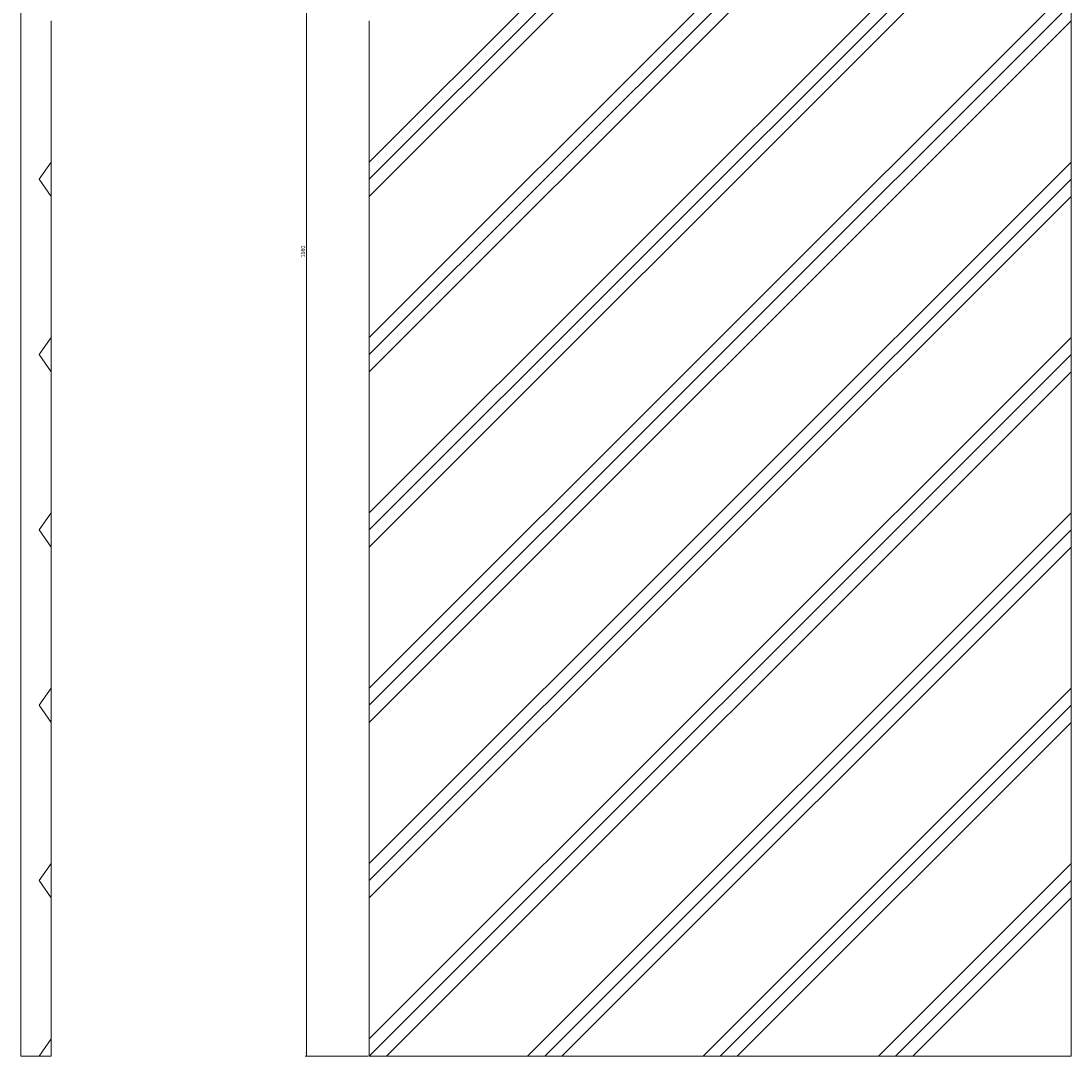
# Model space of a CAD drawing. Header units: millimetres. Extents: x 568 to 1436, y 308 to 1665.
# Tile 1 of 2: x 568 to 1436, y 308 to 1164. Entities that reach past the tile are written whole.
import ezdxf

# ---------------------------------------------------------------- set-up
doc = ezdxf.new("R2010")
doc.units = ezdxf.units.MM
doc.styles.add('SLDTEXTSTYLE0', font='TXT', dxfattribs={"width": 0.75})
doc.dimstyles.new('SLDDIMSTYLE0', dxfattribs={"dimtxt": 3.5, "dimasz": 3.302, "dimexe": 0, "dimexo": 0.0625, "dimgap": 0.875, "dimtad": 1, "dimrnd": 1e-09, "dimzin": 12, "dimdsep": 46, "dimtxsty": 'SLDTEXTSTYLE0', "dimsah": 1, "dimcen": 0.09, "dimadec": 0, "dimazin": 3, "dimtfac": 1, "dimtofl": 0, "dimtmove": 0, "dimatfit": 3, "dimfxl": 0, "dimfrac": 2, "dimtolj": 1, "dimtzin": 12, "dimarcsym": 0})

# ---------------------------------------------------------------- blocks, each defined once
blk = doc.blocks.new('_D_1')
at = {"color": 7, "linetype": 'Continuous', "lineweight": 0}
for p, q in [((855.33, 1467.96), (803.33, 1467.96)), ((804.33, 1467.96), (804.33, 307.96)), ((855.33, 307.96), (803.33, 307.96))]:
    blk.add_line(p, q, dxfattribs=at)
for points in [[(804.33, 1467.96), (803.82, 1464.66), (804.84, 1464.66)], [(804.33, 307.96), (804.84, 311.26), (803.82, 311.26)]]:
    blk.add_solid(points, dxfattribs=at)
at = {"color": 7, "linetype": 'Continuous', "lineweight": 0, "insert": (799.82, 968.27), "char_height": 3.5, "attachment_point": 1, "rotation": 90, "style": 'SLDTEXTSTYLE0'}
blk.add_mtext('1160', dxfattribs=at)

msp = doc.modelspace()

# ---------------------------------------------------------------- linework, layer by layer
at = {"color": 7, "linetype": 'Continuous', "lineweight": 15}
for p, q in [((568.484, 1467.958), (568.484, 307.958)), ((856.332, 1047.1), (1277.189, 1467.958)), ((856.332, 1032.958), (1291.332, 1467.958)), ((856.332, 902.1), (1422.189, 1467.958)), ((856.332, 887.958), (1436.332, 1467.958)), ((1305.474, 1467.958), (856.332, 1018.816)), ((1436.332, 1453.816), (856.332, 873.816)), ((856.332, 757.1), (1436.332, 1337.1)), ((856.332, 742.958), (1436.332, 1322.958)), ((1436.332, 1308.816), (856.332, 728.816)), ((856.332, 612.1), (1436.332, 1192.1)), ((856.332, 597.958), (1436.332, 1177.958)), ((1436.332, 1163.816), (1436.332, 1177.958)), ((593.484, 1163.816), (593.484, 1047.1)), ((856.332, 1163.816), (856.332, 1047.1)), ((1436.332, 1163.816), (856.332, 583.816)), ((1436.332, 1047.1), (1436.332, 1163.816)), ((593.484, 1047.1), (583.484, 1032.958)), ((593.484, 1047.1), (593.484, 1018.816)), ((856.332, 1047.1), (856.332, 1032.958)), ((856.332, 467.1), (1436.332, 1047.1)), ((1436.332, 1032.958), (1436.332, 1047.1)), ((583.484, 1032.958), (593.484, 1018.816)), ((856.332, 452.958), (1436.332, 1032.958)), ((856.332, 1032.958), (856.332, 1018.816)), ((1436.332, 1018.816), (1436.332, 1032.958)), ((593.484, 1018.816), (593.484, 902.1)), ((856.332, 1018.816), (856.332, 902.1)), ((1436.332, 1018.816), (856.332, 438.816)), ((1436.332, 902.1), (1436.332, 1018.816)), ((593.484, 902.1), (583.484, 887.958)), ((593.484, 902.1), (593.484, 873.816)), ((856.332, 902.1), (856.332, 887.958)), ((856.332, 322.1), (1436.332, 902.1)), ((1436.332, 887.958), (1436.332, 902.1)), ((583.484, 887.958), (593.484, 873.816)), ((856.332, 307.958), (1436.332, 887.958)), ((856.332, 887.958), (856.332, 873.816)), ((1436.332, 873.816), (1436.332, 887.958)), ((593.484, 873.816), (593.484, 757.1)), ((856.332, 873.816), (856.332, 757.1)), ((1436.332, 873.816), (870.474, 307.958)), ((1436.332, 757.1), (1436.332, 873.816)), ((593.484, 757.1), (583.484, 742.958)), ((593.484, 757.1), (593.484, 728.816)), ((856.332, 757.1), (856.332, 742.958)), ((987.189, 307.958), (1436.332, 757.1)), ((1436.332, 742.958), (1436.332, 757.1)), ((583.484, 742.958), (593.484, 728.816)), ((856.332, 742.958), (856.332, 728.816)), ((1001.332, 307.958), (1436.332, 742.958)), ((1436.332, 728.816), (1436.332, 742.958)), ((593.484, 728.816), (593.484, 612.1)), ((856.332, 728.816), (856.332, 612.1)), ((1436.332, 728.816), (1015.474, 307.958)), ((1436.332, 612.1), (1436.332, 728.816)), ((593.484, 612.1), (583.484, 597.958)), ((593.484, 612.1), (593.484, 583.816)), ((856.332, 612.1), (856.332, 597.958)), ((1132.189, 307.958), (1436.332, 612.1)), ((1436.332, 597.958), (1436.332, 612.1)), ((583.484, 597.958), (593.484, 583.816)), ((856.332, 597.958), (856.332, 583.816)), ((1146.332, 307.958), (1436.332, 597.958)), ((1436.332, 583.816), (1436.332, 597.958)), ((593.484, 583.816), (593.484, 467.1)), ((856.332, 583.816), (856.332, 467.1)), ((1436.332, 583.816), (1160.474, 307.958)), ((1436.332, 467.1), (1436.332, 583.816)), ((593.484, 467.1), (583.484, 452.958)), ((593.484, 467.1), (593.484, 438.816)), ((856.332, 467.1), (856.332, 452.958)), ((1277.189, 307.958), (1436.332, 467.1)), ((1436.332, 452.958), (1436.332, 467.1)), ((583.484, 452.958), (593.484, 438.816)), ((856.332, 452.958), (856.332, 438.816)), ((1291.332, 307.958), (1436.332, 452.958)), ((1436.332, 438.816), (1436.332, 452.958)), ((593.484, 438.816), (593.484, 322.1)), ((856.332, 438.816), (856.332, 322.1)), ((1436.332, 438.816), (1305.474, 307.958)), ((1436.332, 307.958), (1436.332, 438.816)), ((593.484, 322.1), (583.484, 307.958)), ((593.484, 322.1), (593.484, 307.958)), ((856.332, 322.1), (856.332, 307.958)), ((583.484, 307.958), (568.484, 307.958)), ((583.484, 307.958), (593.484, 307.958)), ((856.332, 307.958), (870.474, 307.958)), ((870.474, 307.958), (987.189, 307.958)), ((987.189, 307.958), (1001.332, 307.958)), ((1001.332, 307.958), (1015.474, 307.958)), ((1015.474, 307.958), (1132.189, 307.958)), ((1132.189, 307.958), (1146.332, 307.958)), ((1146.332, 307.958), (1160.474, 307.958)), ((1160.474, 307.958), (1277.189, 307.958)), ((1277.189, 307.958), (1291.332, 307.958)), ((1291.332, 307.958), (1305.474, 307.958)), ((1305.474, 307.958), (1436.332, 307.958))]:
    msp.add_line(p, q, dxfattribs=at)

# ---------------------------------------------------------------- dimensions: what is measured, and where the dimension line sits
at = {"color": 7, "linetype": 'Continuous', "lineweight": 0}
dim = msp.add_linear_dim(base=(804.332, 307.958), p1=(856.332, 1467.958), p2=(856.332, 307.958), angle=90, dimstyle='SLDDIMSTYLE0', dxfattribs=at)
dim.commit()
dim.dimension.update_dxf_attribs({"geometry": '_D_1', "text_midpoint": (804.332, 973.442), "dimtype": 160})

doc.saveas('drawing.dxf')
